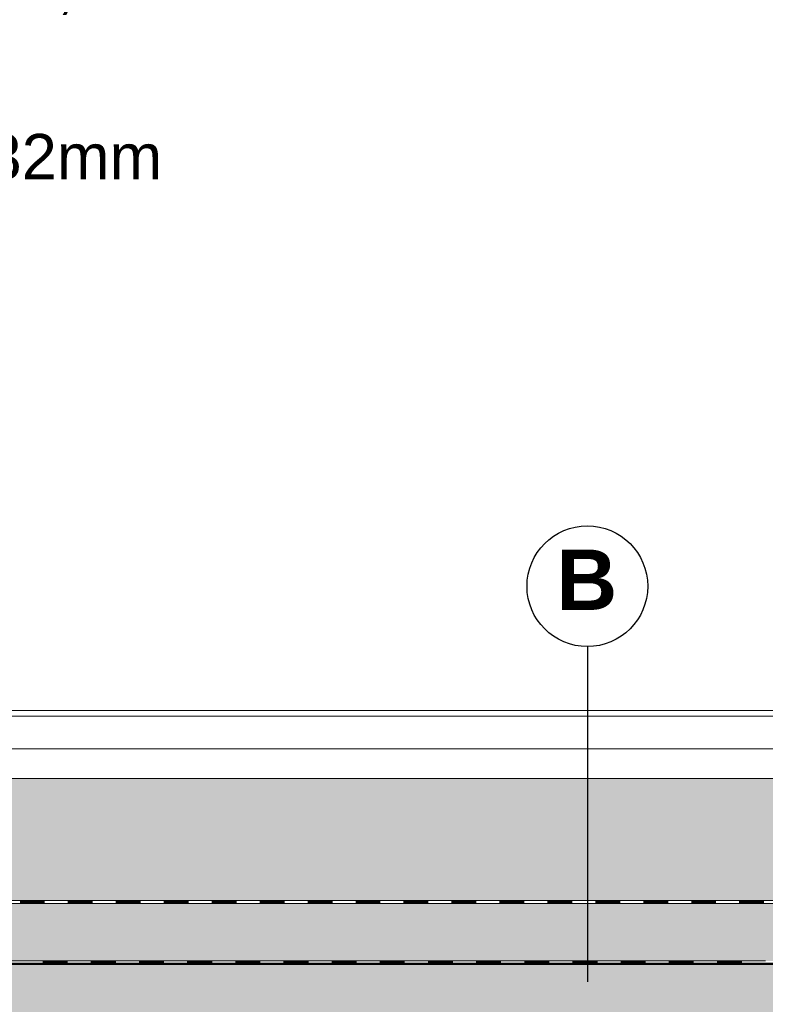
# Model space of a CAD drawing. Header units: metres. Extents: x 1316.5 to 1415.3, y -94.1 to -52.
# Tile 196 of 256: x 1367.5 to 1370, y -58.6 to -55.3. Entities that reach past the tile are written whole.
import ezdxf

# ---------------------------------------------------------------- set-up
doc = ezdxf.new("R2010")
doc.units = ezdxf.units.M
doc.header["$PDMODE"] = 65
doc.linetypes.add('AUSGEZOGEN', pattern=[0])
for name, color, linetype, lineweight in [('XR$11$Aufkantung', 4, 'AUSGEZOGEN', 13), ('XR$11$Design', 4, 'AUSGEZOGEN', 13), ('XR$11$Wand', 1, 'AUSGEZOGEN', 50), ('XR$12$Maßlinie 1_50', 7, 'AUSGEZOGEN', 25), ('XR$12$Text 1_100', 3, 'AUSGEZOGEN', 18), ('XR$13$Muster', 4, 'AUSGEZOGEN', 13), ('XR$13$STANDARD_1', 7, 'AUSGEZOGEN', 25)]:
    doc.layers.add(name, color=color, linetype=linetype, lineweight=lineweight)
doc.styles.add('ARIAL', font='arial.ttf')
doc.dimstyles.new('DIMSTYLE_49', dxfattribs={"dimtxt": 0.15, "dimasz": 0.03, "dimexe": 0, "dimexo": 0, "dimgap": 0.075, "dimtad": 2, "dimrnd": 0.005, "dimzin": 4, "dimdsep": 46, "dimtxsty": 'ARIAL', "dimblk1": 'ALL_ML_STRICH', "dimblk2": 'ALL_ML_STRICH', "dimsah": 1, "dimcen": 0, "dimclrd": 3, "dimclre": 3, "dimclrt": 3, "dimadec": 0, "dimazin": 0, "dimtfac": 1, "dimtdec": 0, "dimtix": 1, "dimtmove": 2, "dimatfit": 3, "dimfxl": 0, "dimtzin": 0, "dimlwd": 0, "dimlwe": 25, "dimarcsym": 0})
doc.dimstyles.new('DIMSTYLE_54', dxfattribs={"dimtxt": 0.125, "dimasz": 0.15, "dimexe": 0, "dimexo": 0, "dimgap": 0.0625, "dimtad": 2, "dimrnd": 0.005, "dimzin": 4, "dimdsep": 46, "dimtxsty": 'ARIAL', "dimblk1": 'ALL_ML_KREIS', "dimblk2": 'ALL_ML_KREIS', "dimsah": 1, "dimcen": 0, "dimclrd": 3, "dimclre": 3, "dimclrt": 3, "dimadec": 0, "dimazin": 0, "dimtfac": 1, "dimtdec": 0, "dimtix": 1, "dimtmove": 2, "dimatfit": 3, "dimfxl": 0, "dimtzin": 0, "dimlwd": 0, "dimlwe": 25, "dimarcsym": 0})
pattern_1 = [(0, (0.135, 0.135), (0.0675, 0.0675), [0.0675, -0.0675]), (90, (0.135, 0.135), (-0.0675, 0.0675), [0.0675, -0.0675])]

# ---------------------------------------------------------------- blocks, each defined once
blk = doc.blocks.new('MUSTERELEMENT_78')
at = {"layer": 'XR$11$Design', "color": 4, "linetype": 'AUSGEZOGEN', "lineweight": 13, "transparency": 33554687}
for p, q in [((1367.4358, -58.4247), (1367.5954, -58.4247)), ((1367.4358, -58.4347), (1367.5954, -58.4347)), ((1367.5954, -58.4247), (1367.755, -58.4247)), ((1367.5954, -58.4247), (1367.5954, -58.4347)), ((1367.5954, -58.4247), (1367.5954, -58.4347)), ((1367.5954, -58.4267), (1367.6752, -58.4267)), ((1367.5954, -58.4287), (1367.6752, -58.4287)), ((1367.5954, -58.4307), (1367.6752, -58.4307)), ((1367.5954, -58.4327), (1367.6752, -58.4327)), ((1367.5954, -58.4347), (1367.755, -58.4347)), ((1367.6752, -58.4247), (1367.6752, -58.4347)), ((1367.755, -58.4247), (1367.9147, -58.4247)), ((1367.755, -58.4247), (1367.755, -58.4347)), ((1367.755, -58.4247), (1367.755, -58.4347)), ((1367.755, -58.4267), (1367.8348, -58.4267)), ((1367.755, -58.4287), (1367.8348, -58.4287)), ((1367.755, -58.4307), (1367.8348, -58.4307)), ((1367.755, -58.4327), (1367.8348, -58.4327)), ((1367.755, -58.4347), (1367.9147, -58.4347)), ((1367.8348, -58.4247), (1367.8348, -58.4347)), ((1367.9147, -58.4247), (1368.0743, -58.4247)), ((1367.9147, -58.4247), (1367.9147, -58.4347)), ((1367.9147, -58.4247), (1367.9147, -58.4347)), ((1367.9147, -58.4267), (1367.9945, -58.4267)), ((1367.9147, -58.4287), (1367.9945, -58.4287)), ((1367.9147, -58.4307), (1367.9945, -58.4307)), ((1367.9147, -58.4327), (1367.9945, -58.4327)), ((1367.9147, -58.4347), (1368.0743, -58.4347)), ((1367.9945, -58.4247), (1367.9945, -58.4347)), ((1368.0743, -58.4247), (1368.2339, -58.4247)), ((1368.0743, -58.4247), (1368.0743, -58.4347)), ((1368.0743, -58.4247), (1368.0743, -58.4347)), ((1368.0743, -58.4267), (1368.1541, -58.4267)), ((1368.0743, -58.4287), (1368.1541, -58.4287)), ((1368.0743, -58.4307), (1368.1541, -58.4307)), ((1368.0743, -58.4327), (1368.1541, -58.4327)), ((1368.0743, -58.4347), (1368.2339, -58.4347)), ((1368.1541, -58.4247), (1368.1541, -58.4347)), ((1368.2339, -58.4247), (1368.3935, -58.4247)), ((1368.2339, -58.4247), (1368.2339, -58.4347)), ((1368.2339, -58.4247), (1368.2339, -58.4347)), ((1368.2339, -58.4267), (1368.3137, -58.4267)), ((1368.2339, -58.4287), (1368.3137, -58.4287)), ((1368.2339, -58.4307), (1368.3137, -58.4307)), ((1368.2339, -58.4327), (1368.3137, -58.4327)), ((1368.2339, -58.4347), (1368.3935, -58.4347)), ((1368.3137, -58.4247), (1368.3137, -58.4347)), ((1368.3935, -58.4247), (1368.5532, -58.4247)), ((1368.3935, -58.4247), (1368.3935, -58.4347)), ((1368.3935, -58.4247), (1368.3935, -58.4347)), ((1368.3935, -58.4267), (1368.4734, -58.4267)), ((1368.3935, -58.4287), (1368.4734, -58.4287)), ((1368.3935, -58.4307), (1368.4734, -58.4307)), ((1368.3935, -58.4327), (1368.4734, -58.4327)), ((1368.3935, -58.4347), (1368.5532, -58.4347)), ((1368.4734, -58.4247), (1368.4734, -58.4347)), ((1368.5532, -58.4247), (1368.7128, -58.4247)), ((1368.5532, -58.4247), (1368.5532, -58.4347)), ((1368.5532, -58.4247), (1368.5532, -58.4347)), ((1368.5532, -58.4267), (1368.633, -58.4267)), ((1368.5532, -58.4287), (1368.633, -58.4287)), ((1368.5532, -58.4307), (1368.633, -58.4307)), ((1368.5532, -58.4327), (1368.633, -58.4327)), ((1368.5532, -58.4347), (1368.7128, -58.4347)), ((1368.633, -58.4247), (1368.633, -58.4347)), ((1368.7128, -58.4247), (1368.8724, -58.4247)), ((1368.7128, -58.4247), (1368.7128, -58.4347)), ((1368.7128, -58.4247), (1368.7128, -58.4347)), ((1368.7128, -58.4267), (1368.7926, -58.4267)), ((1368.7128, -58.4287), (1368.7926, -58.4287)), ((1368.7128, -58.4307), (1368.7926, -58.4307)), ((1368.7128, -58.4327), (1368.7926, -58.4327)), ((1368.7128, -58.4347), (1368.8724, -58.4347)), ((1368.7926, -58.4247), (1368.7926, -58.4347)), ((1368.8724, -58.4247), (1369.0321, -58.4247)), ((1368.8724, -58.4247), (1368.8724, -58.4347)), ((1368.8724, -58.4247), (1368.8724, -58.4347)), ((1368.8724, -58.4267), (1368.9523, -58.4267)), ((1368.8724, -58.4287), (1368.9523, -58.4287)), ((1368.8724, -58.4307), (1368.9523, -58.4307)), ((1368.8724, -58.4327), (1368.9523, -58.4327)), ((1368.8724, -58.4347), (1369.0321, -58.4347)), ((1368.9523, -58.4247), (1368.9523, -58.4347)), ((1369.0321, -58.4247), (1369.1917, -58.4247)), ((1369.0321, -58.4247), (1369.0321, -58.4347)), ((1369.0321, -58.4247), (1369.0321, -58.4347)), ((1369.0321, -58.4267), (1369.1119, -58.4267)), ((1369.0321, -58.4287), (1369.1119, -58.4287)), ((1369.0321, -58.4307), (1369.1119, -58.4307)), ((1369.0321, -58.4327), (1369.1119, -58.4327)), ((1369.0321, -58.4347), (1369.1917, -58.4347)), ((1369.1119, -58.4247), (1369.1119, -58.4347)), ((1369.1917, -58.4247), (1369.3513, -58.4247)), ((1369.1917, -58.4247), (1369.1917, -58.4347)), ((1369.1917, -58.4247), (1369.1917, -58.4347)), ((1369.1917, -58.4267), (1369.2715, -58.4267)), ((1369.1917, -58.4287), (1369.2715, -58.4287)), ((1369.1917, -58.4307), (1369.2715, -58.4307)), ((1369.1917, -58.4327), (1369.2715, -58.4327)), ((1369.1917, -58.4347), (1369.3513, -58.4347)), ((1369.2715, -58.4247), (1369.2715, -58.4347)), ((1369.3513, -58.4247), (1369.511, -58.4247)), ((1369.3513, -58.4247), (1369.3513, -58.4347)), ((1369.3513, -58.4247), (1369.3513, -58.4347)), ((1369.3513, -58.4267), (1369.4312, -58.4267)), ((1369.3513, -58.4287), (1369.4312, -58.4287)), ((1369.3513, -58.4307), (1369.4312, -58.4307)), ((1369.3513, -58.4327), (1369.4312, -58.4327)), ((1369.3513, -58.4347), (1369.511, -58.4347)), ((1369.4312, -58.4247), (1369.4312, -58.4347)), ((1369.511, -58.4247), (1369.6706, -58.4247)), ((1369.511, -58.4247), (1369.511, -58.4347)), ((1369.511, -58.4247), (1369.511, -58.4347)), ((1369.511, -58.4267), (1369.5908, -58.4267)), ((1369.511, -58.4287), (1369.5908, -58.4287)), ((1369.511, -58.4307), (1369.5908, -58.4307)), ((1369.511, -58.4327), (1369.5908, -58.4327)), ((1369.511, -58.4347), (1369.6706, -58.4347)), ((1369.5908, -58.4247), (1369.5908, -58.4347)), ((1369.6706, -58.4247), (1369.8302, -58.4247)), ((1369.6706, -58.4247), (1369.6706, -58.4347)), ((1369.6706, -58.4247), (1369.6706, -58.4347)), ((1369.6706, -58.4267), (1369.7504, -58.4267)), ((1369.6706, -58.4287), (1369.7504, -58.4287)), ((1369.6706, -58.4307), (1369.7504, -58.4307)), ((1369.6706, -58.4327), (1369.7504, -58.4327)), ((1369.6706, -58.4347), (1369.8302, -58.4347)), ((1369.7504, -58.4247), (1369.7504, -58.4347)), ((1369.8302, -58.4247), (1369.9899, -58.4247)), ((1369.8302, -58.4247), (1369.8302, -58.4347)), ((1369.8302, -58.4247), (1369.8302, -58.4347)), ((1369.8302, -58.4267), (1369.91, -58.4267)), ((1369.8302, -58.4287), (1369.91, -58.4287)), ((1369.8302, -58.4307), (1369.91, -58.4307)), ((1369.8302, -58.4327), (1369.91, -58.4327)), ((1369.8302, -58.4347), (1369.9899, -58.4347)), ((1369.91, -58.4247), (1369.91, -58.4347))]:
    blk.add_line(p, q, dxfattribs=at)
blk = doc.blocks.new('MUSTERELEMENT_86')
at = {"layer": 'XR$11$Design', "color": 4, "linetype": 'AUSGEZOGEN', "lineweight": 13, "transparency": 33554687}
for p, q in [((1367.361, -58.2247), (1367.5199, -58.2247)), ((1367.361, -58.2347), (1367.5199, -58.2347)), ((1367.5199, -58.2247), (1367.6788, -58.2247)), ((1367.5199, -58.2247), (1367.5199, -58.2347)), ((1367.5199, -58.2247), (1367.5199, -58.2347)), ((1367.5199, -58.2267), (1367.5994, -58.2267)), ((1367.5199, -58.2287), (1367.5994, -58.2287)), ((1367.5199, -58.2307), (1367.5994, -58.2307)), ((1367.5199, -58.2327), (1367.5994, -58.2327)), ((1367.5199, -58.2347), (1367.6788, -58.2347)), ((1367.5994, -58.2247), (1367.5994, -58.2347)), ((1367.6788, -58.2247), (1367.8378, -58.2247)), ((1367.6788, -58.2247), (1367.6788, -58.2347)), ((1367.6788, -58.2247), (1367.6788, -58.2347)), ((1367.6788, -58.2267), (1367.7583, -58.2267)), ((1367.6788, -58.2287), (1367.7583, -58.2287)), ((1367.6788, -58.2307), (1367.7583, -58.2307)), ((1367.6788, -58.2327), (1367.7583, -58.2327)), ((1367.6788, -58.2347), (1367.8378, -58.2347)), ((1367.7583, -58.2247), (1367.7583, -58.2347)), ((1367.8378, -58.2247), (1367.9967, -58.2247)), ((1367.8378, -58.2247), (1367.8378, -58.2347)), ((1367.8378, -58.2247), (1367.8378, -58.2347)), ((1367.8378, -58.2267), (1367.9172, -58.2267)), ((1367.8378, -58.2287), (1367.9172, -58.2287)), ((1367.8378, -58.2307), (1367.9172, -58.2307)), ((1367.8378, -58.2327), (1367.9172, -58.2327)), ((1367.8378, -58.2347), (1367.9967, -58.2347)), ((1367.9172, -58.2247), (1367.9172, -58.2347)), ((1367.9967, -58.2247), (1368.1557, -58.2247)), ((1367.9967, -58.2247), (1367.9967, -58.2347)), ((1367.9967, -58.2247), (1367.9967, -58.2347)), ((1367.9967, -58.2267), (1368.0762, -58.2267)), ((1367.9967, -58.2287), (1368.0762, -58.2287)), ((1367.9967, -58.2307), (1368.0762, -58.2307)), ((1367.9967, -58.2327), (1368.0762, -58.2327)), ((1367.9967, -58.2347), (1368.1557, -58.2347)), ((1368.0762, -58.2247), (1368.0762, -58.2347)), ((1368.1557, -58.2247), (1368.3146, -58.2247)), ((1368.1557, -58.2247), (1368.1557, -58.2347)), ((1368.1557, -58.2247), (1368.1557, -58.2347)), ((1368.1557, -58.2267), (1368.2351, -58.2267)), ((1368.1557, -58.2287), (1368.2351, -58.2287)), ((1368.1557, -58.2307), (1368.2351, -58.2307)), ((1368.1557, -58.2327), (1368.2351, -58.2327)), ((1368.1557, -58.2347), (1368.3146, -58.2347)), ((1368.2351, -58.2247), (1368.2351, -58.2347)), ((1368.3146, -58.2247), (1368.4735, -58.2247)), ((1368.3146, -58.2247), (1368.3146, -58.2347)), ((1368.3146, -58.2247), (1368.3146, -58.2347)), ((1368.3146, -58.2267), (1368.3941, -58.2267)), ((1368.3146, -58.2287), (1368.3941, -58.2287)), ((1368.3146, -58.2307), (1368.3941, -58.2307)), ((1368.3146, -58.2327), (1368.3941, -58.2327)), ((1368.3146, -58.2347), (1368.4735, -58.2347)), ((1368.3941, -58.2247), (1368.3941, -58.2347)), ((1368.4735, -58.2247), (1368.6325, -58.2247)), ((1368.4735, -58.2247), (1368.4735, -58.2347)), ((1368.4735, -58.2247), (1368.4735, -58.2347)), ((1368.4735, -58.2267), (1368.553, -58.2267)), ((1368.4735, -58.2287), (1368.553, -58.2287)), ((1368.4735, -58.2307), (1368.553, -58.2307)), ((1368.4735, -58.2327), (1368.553, -58.2327)), ((1368.4735, -58.2347), (1368.6325, -58.2347)), ((1368.553, -58.2247), (1368.553, -58.2347)), ((1368.6325, -58.2247), (1368.7914, -58.2247)), ((1368.6325, -58.2247), (1368.6325, -58.2347)), ((1368.6325, -58.2247), (1368.6325, -58.2347)), ((1368.6325, -58.2267), (1368.7119, -58.2267)), ((1368.6325, -58.2287), (1368.7119, -58.2287)), ((1368.6325, -58.2307), (1368.7119, -58.2307)), ((1368.6325, -58.2327), (1368.7119, -58.2327)), ((1368.6325, -58.2347), (1368.7914, -58.2347)), ((1368.7119, -58.2247), (1368.7119, -58.2347)), ((1368.7914, -58.2247), (1368.9504, -58.2247)), ((1368.7914, -58.2247), (1368.7914, -58.2347)), ((1368.7914, -58.2247), (1368.7914, -58.2347)), ((1368.7914, -58.2267), (1368.8709, -58.2267)), ((1368.7914, -58.2287), (1368.8709, -58.2287)), ((1368.7914, -58.2307), (1368.8709, -58.2307)), ((1368.7914, -58.2327), (1368.8709, -58.2327)), ((1368.7914, -58.2347), (1368.9504, -58.2347)), ((1368.8709, -58.2247), (1368.8709, -58.2347)), ((1368.9504, -58.2247), (1369.1093, -58.2247)), ((1368.9504, -58.2247), (1368.9504, -58.2347)), ((1368.9504, -58.2247), (1368.9504, -58.2347)), ((1368.9504, -58.2267), (1369.0298, -58.2267)), ((1368.9504, -58.2287), (1369.0298, -58.2287)), ((1368.9504, -58.2307), (1369.0298, -58.2307)), ((1368.9504, -58.2327), (1369.0298, -58.2327)), ((1368.9504, -58.2347), (1369.1093, -58.2347)), ((1369.0298, -58.2247), (1369.0298, -58.2347)), ((1369.1093, -58.2247), (1369.2682, -58.2247)), ((1369.1093, -58.2247), (1369.1093, -58.2347)), ((1369.1093, -58.2247), (1369.1093, -58.2347)), ((1369.1093, -58.2267), (1369.1888, -58.2267)), ((1369.1093, -58.2287), (1369.1888, -58.2287)), ((1369.1093, -58.2307), (1369.1888, -58.2307)), ((1369.1093, -58.2327), (1369.1888, -58.2327)), ((1369.1093, -58.2347), (1369.2682, -58.2347)), ((1369.1888, -58.2247), (1369.1888, -58.2347)), ((1369.2682, -58.2247), (1369.4272, -58.2247)), ((1369.2682, -58.2247), (1369.2682, -58.2347)), ((1369.2682, -58.2247), (1369.2682, -58.2347)), ((1369.2682, -58.2267), (1369.3477, -58.2267)), ((1369.2682, -58.2287), (1369.3477, -58.2287)), ((1369.2682, -58.2307), (1369.3477, -58.2307)), ((1369.2682, -58.2327), (1369.3477, -58.2327)), ((1369.2682, -58.2347), (1369.4272, -58.2347)), ((1369.3477, -58.2247), (1369.3477, -58.2347)), ((1369.4272, -58.2247), (1369.5861, -58.2247)), ((1369.4272, -58.2247), (1369.4272, -58.2347)), ((1369.4272, -58.2247), (1369.4272, -58.2347)), ((1369.4272, -58.2267), (1369.5067, -58.2267)), ((1369.4272, -58.2287), (1369.5067, -58.2287)), ((1369.4272, -58.2307), (1369.5067, -58.2307)), ((1369.4272, -58.2327), (1369.5067, -58.2327)), ((1369.4272, -58.2347), (1369.5861, -58.2347)), ((1369.5067, -58.2247), (1369.5067, -58.2347)), ((1369.5861, -58.2247), (1369.7451, -58.2247)), ((1369.5861, -58.2247), (1369.5861, -58.2347)), ((1369.5861, -58.2247), (1369.5861, -58.2347)), ((1369.5861, -58.2267), (1369.6656, -58.2267)), ((1369.5861, -58.2287), (1369.6656, -58.2287)), ((1369.5861, -58.2307), (1369.6656, -58.2307)), ((1369.5861, -58.2327), (1369.6656, -58.2327)), ((1369.5861, -58.2347), (1369.7451, -58.2347)), ((1369.6656, -58.2247), (1369.6656, -58.2347)), ((1369.7451, -58.2247), (1369.904, -58.2247)), ((1369.7451, -58.2247), (1369.7451, -58.2347)), ((1369.7451, -58.2247), (1369.7451, -58.2347)), ((1369.7451, -58.2267), (1369.8245, -58.2267)), ((1369.7451, -58.2287), (1369.8245, -58.2287)), ((1369.7451, -58.2307), (1369.8245, -58.2307)), ((1369.7451, -58.2327), (1369.8245, -58.2327)), ((1369.7451, -58.2347), (1369.904, -58.2347)), ((1369.8245, -58.2247), (1369.8245, -58.2347)), ((1369.904, -58.2247), (1370.0629, -58.2247)), ((1369.904, -58.2247), (1369.904, -58.2347)), ((1369.904, -58.2247), (1369.904, -58.2347)), ((1369.904, -58.2267), (1369.9835, -58.2267)), ((1369.904, -58.2287), (1369.9835, -58.2287)), ((1369.904, -58.2307), (1369.9835, -58.2307)), ((1369.904, -58.2327), (1369.9835, -58.2327)), ((1369.904, -58.2347), (1370.0629, -58.2347)), ((1369.9835, -58.2247), (1369.9835, -58.2347))]:
    blk.add_line(p, q, dxfattribs=at)
blk = doc.blocks.new('ALL_ML_KREIS')
at = {"color": 0, "linetype": 'ByBlock', "lineweight": -2}
for p, q in [((0, -0.5), (0, 0.5)), ((-1, 0), (0.5, 0))]:
    blk.add_line(p, q, dxfattribs=at)
blk.add_circle((0, 0), 0.15, dxfattribs=at)
blk = doc.blocks.new('*D765')
at = {"layer": 'DEFPOINTS', "color": 3, "linetype": 'AUSGEZOGEN', "lineweight": 25, "transparency": 33554687}
for p in [(1361.1501, -55.5733), (1388.4801, -60.4577), (1361.1501, -64.661)]:
    blk.add_point(p, dxfattribs=at)
at = {"layer": 'XR$12$Maßlinie 1_50', "color": 3, "linetype": 'AUSGEZOGEN', "lineweight": -2, "transparency": 33554687}
for p, q in [((1361.1501, -64.361), (1361.1501, -64.661)), ((1388.4801, -64.361), (1388.4801, -64.661)), ((1361.1501, -64.661), (1388.4801, -64.661))]:
    blk.add_line(p, q, dxfattribs=at)
at = {"layer": 'XR$12$Maßlinie 1_50', "color": 3, "linetype": 'AUSGEZOGEN', "lineweight": 25, "transparency": 33554687, "xscale": 0.15, "yscale": 0.15, "zscale": 0.15, "rotation": 180}
blk.add_blockref('ALL_ML_KREIS', (1361.1501, -64.661), dxfattribs=at)
at = {"layer": 'XR$12$Maßlinie 1_50', "color": 3, "linetype": 'AUSGEZOGEN', "lineweight": 25, "transparency": 33554687, "xscale": 0.15, "yscale": 0.15, "zscale": 0.15}
blk.add_blockref('ALL_ML_KREIS', (1388.4801, -64.661), dxfattribs=at)
at = {"layer": 'XR$12$Maßlinie 1_50', "color": 3, "linetype": 'AUSGEZOGEN', "lineweight": 25, "transparency": 33554687, "insert": (1374.8194, -64.5463), "char_height": 0.125, "width": 0.625, "attachment_point": 5, "style": 'ARIAL'}
blk.add_mtext('\\A1;{\\A1;{27.33\\H0.082500;\\S^ ;}}', dxfattribs=at)
blk = doc.blocks.new('ALL_ML_STRICH')
at = {"color": 0, "linetype": 'ByBlock', "lineweight": -2}
for p, q in [((-1, 0), (0.5, 0)), ((-0.3, -0.3), (0.3, 0.3)), ((0, -0.5), (0, 0.5))]:
    blk.add_line(p, q, dxfattribs=at)
blk = doc.blocks.new('*D786')
at = {"layer": 'DEFPOINTS', "color": 3, "linetype": 'AUSGEZOGEN', "lineweight": 25, "transparency": 33554687}
for p in [(1366.5851, -58.3921), (1369.8651, -58.3921), (1366.5851, -59.4929)]:
    blk.add_point(p, dxfattribs=at)
at = {"layer": 'XR$12$Maßlinie 1_50', "color": 3, "linetype": 'AUSGEZOGEN', "lineweight": -2, "transparency": 33554687}
for p, q in [((1366.5851, -59.3929), (1366.5851, -59.4929)), ((1369.8651, -59.3929), (1369.8651, -59.4929)), ((1366.5851, -59.4929), (1369.8651, -59.4929))]:
    blk.add_line(p, q, dxfattribs=at)
at = {"layer": 'XR$12$Maßlinie 1_50', "color": 3, "linetype": 'AUSGEZOGEN', "lineweight": 25, "transparency": 33554687, "xscale": 0.03000000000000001, "yscale": 0.03000000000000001, "zscale": 0.03000000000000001, "rotation": 180}
blk.add_blockref('ALL_ML_STRICH', (1366.5851, -59.4929), dxfattribs=at)
at = {"layer": 'XR$12$Maßlinie 1_50', "color": 3, "linetype": 'AUSGEZOGEN', "lineweight": 25, "transparency": 33554687, "xscale": 0.03000000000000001, "yscale": 0.03000000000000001, "zscale": 0.03000000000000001}
blk.add_blockref('ALL_ML_STRICH', (1369.8651, -59.4929), dxfattribs=at)
at = {"layer": 'XR$12$Maßlinie 1_50', "color": 3, "linetype": 'AUSGEZOGEN', "lineweight": 25, "transparency": 33554687, "insert": (1368.2337, -59.3653), "char_height": 0.15, "width": 0.48, "attachment_point": 5, "style": 'ARIAL'}
blk.add_mtext('\\W0.80;\\A1;{\\A1;{3.28\\H0.099000;\\S^ ;}}', dxfattribs=at)

msp = doc.modelspace()

# ---------------------------------------------------------------- hatches: boundary and pattern name
at = {"layer": 'XR$13$Muster', "linetype": 'AUSGEZOGEN', "lineweight": 13, "transparency": 33554687}
h = msp.add_hatch(dxfattribs=at)
h.set_pattern_fill('MUSTER', color=52, scale=0.0675, style=0, pattern_type=2)
h.set_pattern_definition(pattern_1)
h.paths.add_polyline_path([(1361.4101, -58.2351), (1361.4101, -58.2451), (1370.8576, -58.2451), (1370.8576, -58.2347), (1361.4801, -58.2347), (1361.4801, -58.2351)], flags=0)
h = msp.add_hatch(dxfattribs=at)
h.set_pattern_fill('MUSTER', color=52, scale=0.0675, style=0, pattern_type=2)
h.set_pattern_definition(pattern_1)
h.paths.add_polyline_path([(1361.5051, -58.4347), (1361.5051, -58.4251), (1370.8576, -58.4251), (1370.8576, -58.2451), (1361.4101, -58.2451), (1361.4101, -58.4351), (1361.4951, -58.4351), (1361.4951, -58.4347)], flags=0)
h = msp.add_hatch(dxfattribs=at)
h.set_pattern_fill('MUSTER', color=3, scale=0.09, angle=315, style=0, pattern_type=2)
h.set_pattern_definition([(315, (0.25456, -6e-17), (0.1272792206, -3e-17), [0.09, -0.09]), (45, (0.25456, -6e-17), (3e-17, 0.1272792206), [0.09, -0.09])])
h.paths.add_polyline_path([(1361.2101, -58.6851), (1370.9476, -58.6851), (1370.9476, -58.4351), (1361.2101, -58.4351)], flags=0)
at = {"layer": 'XR$13$STANDARD_1', "linetype": 'AUSGEZOGEN', "lineweight": 25, "transparency": 33554687}
h = msp.add_hatch(color=7, dxfattribs=at)
h.set_gradient(color1=(122, 122, 122), color2=(171, 171, 171), rotation=90, one_color=1)
h.paths.add_polyline_path([(1370.8702, -57.9672), (1370.8702, -57.9509), (1370.8719, -57.9489), (1370.8782, -57.9477), (1370.8746, -57.9265), (1370.8702, -57.9265), (1370.8702, -57.8532), (1370.8771, -57.8456), (1370.8766, -57.8385), (1370.8762, -57.8382), (1370.8762, -57.8352), (1370.8894, -57.8207), (1361.5051, -57.8207), (1361.5051, -58.2247), (1362.4801, -58.2247), (1362.4801, -58.2251), (1370.8576, -58.2251), (1370.8576, -58.1051), (1370.8916, -58.1051), (1370.8955, -58.1011), (1370.9171, -58.0795), (1370.9193, -58.0742), (1370.9193, -57.9625), (1370.92, -57.9617), (1370.9337, -57.9592), (1370.9316, -57.945), (1370.923, -57.9463), (1370.9171, -57.9422), (1370.9142, -57.9444), (1370.8921, -57.9444), (1370.8811, -57.9347), (1370.8811, -57.9647), (1370.8786, -57.9672), (1370.8702, -57.9672), (1372.176, -57.9625), (1372.176, -58.0742), (1372.1782, -58.0795), (1372.1998, -58.1011), (1372.2036, -58.1051), (1372.2376, -58.1051), (1372.2376, -58.2251), (1374.1315, -58.2251), (1374.1315, -58.1413), (1374.131, -58.14), (1374.1315, -58.1395), (1374.1315, -58.1051), (1374.1655, -58.1051), (1374.1694, -58.1011), (1374.191, -58.0795), (1374.1921, -58.0781), (1374.1923, -58.0777), (1374.1928, -58.0765), (1374.193, -58.076), (1374.1932, -58.0742), (1374.1932, -57.9625), (1374.1938, -57.9617), (1374.2076, -57.9592), (1374.2076, -57.9447), (1374.1969, -57.9463), (1374.1952, -57.9451), (1374.1927, -57.932), (1374.1895, -57.9433), (1374.1881, -57.9444), (1374.166, -57.9444), (1374.1645, -57.9431), (1374.1629, -57.9304), (1374.1663, -57.9265), (1374.1546, -57.9265), (1374.1533, -57.9268), (1374.1523, -57.9276), (1374.1517, -57.9287), (1374.1516, -57.93), (1374.155, -57.9498), (1374.155, -57.9647), (1374.1525, -57.9672), (1374.1461, -57.9672), (1374.1461, -57.9776), (1374.1476, -57.9776), (1374.1486, -57.9786), (1374.1486, -57.9806), (1374.1476, -57.9816), (1374.1451, -57.9816), (1374.1441, -57.9806), (1374.1441, -57.9509), (1374.1458, -57.9489), (1374.1521, -57.9477), (1374.152, -57.9468), (1374.1486, -57.9271), (1374.1485, -57.9265), (1374.1471, -57.9265), (1374.1441, -57.9235), (1374.1441, -57.8532), (1374.1495, -57.8472), (1374.1511, -57.847), (1374.1506, -57.8402), (1374.1521, -57.84), (1374.1501, -57.8382), (1374.1501, -57.8352), (1374.1514, -57.8337), (1374.2597, -57.8233), (1374.2937, -57.8207), (1372.0755, -57.8207), (1372.1095, -57.8233), (1372.2178, -57.8337), (1372.2191, -57.8352), (1372.2191, -57.8382), (1372.2171, -57.84), (1372.2186, -57.8402), (1372.2181, -57.847), (1372.2197, -57.8472), (1372.2251, -57.8532), (1372.2251, -57.9235), (1372.2221, -57.9265), (1372.2207, -57.9265), (1372.2206, -57.9271), (1372.2172, -57.9468), (1372.2171, -57.9477), (1372.2234, -57.9489), (1372.2251, -57.9509), (1372.2251, -57.9806), (1372.2241, -57.9816), (1372.2216, -57.9816), (1372.2206, -57.9806), (1372.2206, -57.9786), (1372.2216, -57.9776), (1372.2231, -57.9776), (1372.2231, -57.9672), (1372.2167, -57.9672), (1372.2142, -57.9647), (1372.2142, -57.9498), (1372.2175, -57.93), (1372.2175, -57.9287), (1372.2169, -57.9276), (1372.2158, -57.9268), (1372.2146, -57.9265), (1372.2029, -57.9265), (1372.2063, -57.9304), (1372.2046, -57.9431), (1372.2032, -57.9444), (1372.1811, -57.9444), (1372.1797, -57.9433), (1372.1765, -57.932), (1372.174, -57.9451), (1372.1723, -57.9463), (1372.1616, -57.9447), (1372.1616, -57.9592), (1372.1753, -57.9617), (1372.176, -57.9625), (1376.722, -57.9265), (1376.7103, -57.9265), (1376.7137, -57.9304), (1376.7121, -57.9431), (1376.7106, -57.9444), (1376.6886, -57.9444), (1376.6824, -57.9398), (1376.6815, -57.9451), (1376.6798, -57.9463), (1376.669, -57.9447), (1376.669, -57.9543), (1376.6681, -57.959), (1376.6828, -57.9617), (1376.6834, -57.9625), (1376.6834, -58.0742), (1376.6856, -58.0795), (1376.7072, -58.1011), (1376.7111, -58.1051), (1376.7451, -58.1051), (1376.7451, -58.2251), (1388.1496, -58.2251), (1388.1496, -57.8207), (1376.5895, -57.8207), (1376.7252, -57.8337), (1376.7266, -57.8352), (1376.7266, -57.8382), (1376.7245, -57.84), (1376.7261, -57.8402), (1376.7257, -57.8456), (1376.7256, -57.847), (1376.7271, -57.8472), (1376.7325, -57.8532), (1376.7325, -57.9235), (1376.7295, -57.9265), (1376.7281, -57.9265), (1376.7278, -57.9282), (1376.7245, -57.9477), (1376.7309, -57.9489), (1376.7325, -57.9509), (1376.7325, -57.9672), (1376.7241, -57.9672), (1376.7216, -57.9647), (1376.7216, -57.9498), (1376.725, -57.93), (1376.722, -57.9265), (1375.9777, -57.9806), (1375.9777, -57.9741), (1375.9821, -57.9786), (1375.9821, -57.9806), (1375.9811, -57.9816), (1375.9787, -57.9816), (1375.9777, -57.9806), (1374.899, -57.9741), (1374.899, -57.9806), (1374.898, -57.9816), (1374.8955, -57.9816), (1374.8945, -57.9806), (1374.8945, -57.9786), (1374.899, -57.9741), (1374.9059, -57.9672), (1374.899, -57.9741), (1374.899, -57.9672), (1374.9059, -57.9672), (1375.9777, -57.9672), (1375.9777, -57.9741), (1375.9707, -57.9672), (1375.9777, -57.9672), (1374.8905, -57.9672), (1374.888, -57.9647), (1374.888, -57.9347), (1374.877, -57.9444), (1374.855, -57.9444), (1374.8521, -57.9422), (1374.8462, -57.9463), (1374.8372, -57.945), (1374.8346, -57.959), (1374.8492, -57.9617), (1374.8498, -57.9625), (1374.8498, -58.0742), (1374.852, -58.0795), (1374.8737, -58.1011), (1374.8775, -58.1051), (1374.9115, -58.1051), (1374.9115, -58.2251), (1375.9651, -58.2251), (1375.9651, -58.1051), (1375.9991, -58.1051), (1376.003, -58.1011), (1376.0246, -58.0795), (1376.0268, -58.0742), (1376.0268, -57.9625), (1376.0274, -57.9617), (1376.0412, -57.9592), (1376.039, -57.945), (1376.0304, -57.9463), (1376.0245, -57.9422), (1376.0216, -57.9444), (1375.9996, -57.9444), (1375.9886, -57.9347), (1375.9886, -57.9647), (1375.9861, -57.9672), (1375.9777, -57.9672), (1375.9777, -57.9509), (1375.9793, -57.9489), (1375.9857, -57.9477), (1375.982, -57.9265), (1375.9777, -57.9265), (1375.9777, -57.8532), (1375.9845, -57.8456), (1375.984, -57.8385), (1375.9836, -57.8382), (1375.9836, -57.8352), (1375.9968, -57.8207), (1374.8798, -57.8207), (1374.893, -57.8352), (1374.893, -57.8382), (1374.8926, -57.8385), (1374.8921, -57.8456), (1374.899, -57.8532), (1374.899, -57.9235), (1374.8943, -57.9282), (1374.891, -57.9477), (1374.8973, -57.9489), (1374.899, -57.9509), (1374.899, -57.9672), (1374.8905, -57.9672), (1370.8702, -57.9806), (1370.8702, -57.9741), (1370.8747, -57.9786), (1370.8747, -57.9806), (1370.8737, -57.9816), (1370.8712, -57.9816), (1370.8702, -57.9806), (1370.8633, -57.9672), (1370.8702, -57.9672), (1370.8702, -57.9741), (1370.8633, -57.9672), (1376.728, -57.9786), (1376.729, -57.9776), (1376.7305, -57.9776), (1376.7305, -57.9761), (1376.7325, -57.9741), (1376.7325, -57.9806), (1376.7315, -57.9816), (1376.729, -57.9816), (1376.728, -57.9806), (1376.728, -57.9786), (1370.8633, -57.9672), (1370.8702, -57.9806), (1374.8905, -57.9672), (1375.9777, -57.9672), (1374.9059, -57.9672), (1374.899, -57.9741), (1375.9777, -57.9806), (1376.722, -57.9265), (1372.176, -57.9625)], flags=0)

# ---------------------------------------------------------------- linework, layer by layer
at = {"layer": 'XR$11$Aufkantung', "color": 4, "linetype": 'AUSGEZOGEN', "lineweight": 13, "transparency": 33554687}
for p, q in [((1361.5051, -57.6143), (1388.1101, -57.6143)), ((1361.6416, -57.5951), (1388.6901, -57.5951)), ((1388.1101, -57.7222), (1361.5051, -57.7222))]:
    msp.add_line(p, q, dxfattribs=at)
at = {"layer": 'XR$11$Design', "color": 3, "linetype": 'AUSGEZOGEN', "lineweight": 13, "transparency": 33554687}
for p, q in [((1361.4801, -58.2251), (1370.8576, -58.2251)), ((1361.4801, -58.2351), (1370.8576, -58.2351))]:
    msp.add_line(p, q, dxfattribs=at)
at = {"layer": 'XR$11$Wand', "color": 35, "linetype": 'AUSGEZOGEN', "lineweight": 13, "transparency": 33554687}
msp.add_line((1371.0198, -57.8207), (1361.5051, -57.8207), dxfattribs=at)
at = {"layer": 'XR$11$Wand', "color": 1, "linetype": 'AUSGEZOGEN', "lineweight": 50, "transparency": 33554687}
msp.add_line((1361.2101, -58.4351), (1370.9476, -58.4351), dxfattribs=at)
at = {"layer": 'XR$12$Text 1_100', "color": 3, "linetype": 'AUSGEZOGEN', "lineweight": 25, "transparency": 33554687}
msp.add_line((1369.3992, -57.3836), (1369.3992, -58.4943), dxfattribs=at)
msp.add_circle((1369.3992, -57.1836), 0.2, dxfattribs=at)

# ---------------------------------------------------------------- block references
at = {"layer": 'XR$11$Design', "color": 4, "linetype": 'AUSGEZOGEN', "lineweight": 13, "transparency": 33554687}
for name in ['MUSTERELEMENT_86', 'MUSTERELEMENT_78']:
    msp.add_blockref(name, (0, 0), dxfattribs=at)

# ---------------------------------------------------------------- texts
at = {"layer": 'XR$12$Text 1_100', "color": 7, "linetype": 'AUSGEZOGEN', "lineweight": 18, "transparency": 33554687, "insert": (1364.5664, -53.6813), "char_height": 0.15, "width": 5.879928, "attachment_point": 1, "line_spacing_factor": 1.144578, "style": 'ARIAL'}
msp.add_mtext('\\A1;{\\fArial|i0|b0;\\H0.150000;\\W1.000000;\\C7;  15 mm Fußbodenbelag}\\P{\\fArial|i0|b0;\\H0.150000;\\W1.000000;\\C7;  45 mm Zementestrich, Überdeckung Heizungsrohre}\\P{\\fArial|i0|b0;\\H0.150000;\\W1.000000;\\C7;  45 mm Trägerplatte FBH + Heizrohre}\\P{\\fArial|i0|b0;\\H0.150000;\\W1.000000;\\C7;120 mm Dämmung 2-lagig}\\P{\\fArial|i0|b0;\\H0.150000;\\W1.000000;\\C7;    5 mm Abdichtung G200 S4, lose verlegt, Nähte verschweißt}\\P{\\fArial|i0|b0;\\H0.150000;\\W1.000000;\\C7;250 mm StB-Bodenplatte C25/30, B 500 MA}\\P{\\fArial|i0|b0;\\H0.150000;\\W1.000000;\\C7;  60 mm Sauberkeitsschicht}\\P{\\fArial|i0|b0;\\H0.150000;\\W1.000000;\\C7;200 mm Schottertragschicht 0/32mm}\\P', dxfattribs=at)
at = {"layer": 'XR$12$Text 1_100', "color": 3, "linetype": 'AUSGEZOGEN', "lineweight": 25, "transparency": 33554687, "insert": (1369.2965, -57.2621), "char_height": 0.2, "width": 0.310803, "attachment_point": 7, "style": 'ARIAL'}
msp.add_mtext('\\A1;{\\fArial|i0|b1;\\H0.200000;\\W1.000000;\\C3;B}\\P', dxfattribs=at)

# ---------------------------------------------------------------- dimensions: what is measured, and where the dimension line sits
at = {"layer": 'XR$12$Maßlinie 1_50', "color": 3, "linetype": 'AUSGEZOGEN', "lineweight": 25, "transparency": 33554687}
for base, p1, p2, dimstyle, picture, middle in [((1388.4801, -64.661), (1361.1501, -64.361), (1388.4801, -64.361), 'DIMSTYLE_54', '*D765', (1374.8194, -64.5463)), ((1369.8651, -59.4929), (1366.5851, -59.3929), (1369.8651, -59.3929), 'DIMSTYLE_49', '*D786', (1368.2337, -59.3653))]:
    dim = msp.add_linear_dim(base=base, p1=p1, p2=p2, dimstyle=dimstyle, override={"dimpost": '<>', "dimclrd": 3, "dimclre": 3, "dimclrt": 3, "dimlwd": 0, "dimlwe": 25}, dxfattribs=at)
    dim.commit()
    dim.dimension.update_dxf_attribs({"geometry": picture, "text_midpoint": middle, "dimtype": 160})

doc.saveas('drawing.dxf')
